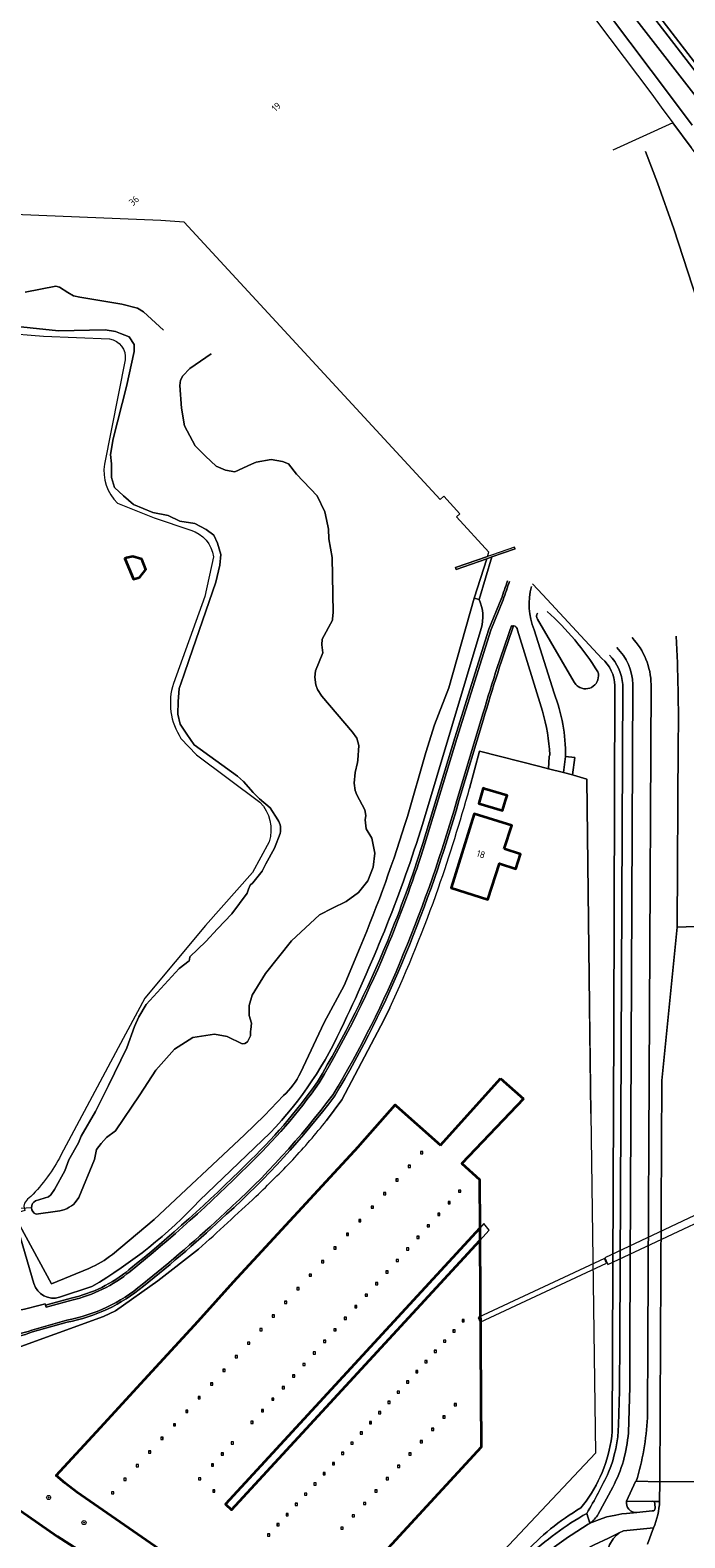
# Model space of a CAD drawing. Extents: x 150256 to 156914, y 461459 to 469481.
# Tile 246 of 256: x 154071 to 154198, y 464251 to 464544. Entities that reach past the tile are written whole.
import ezdxf
from ezdxf.enums import TextEntityAlignment as Align

# ---------------------------------------------------------------- set-up
doc = ezdxf.new("R2010")
doc.units = 0
doc.header["$LTSCALE"] = 0.75
doc.layers.get('0').update_dxf_attribs({"linetype": 'CONTINUOUS'})
for name, color, linetype, lineweight in [('B-RO-GK-BESCHOEIING-G', 251, 'GK-BESCHOEIING', 35), ('B-RO-GK-KADEMUUR-G', 251, 'CONTINUOUS', 35), ('B-RO-GR-BOOM-S', 96, 'CONTINUOUS', 25), ('B-RO-GR-BOS_LOOF-GV', 251, 'CONTINUOUS', 13), ('B-RO-GR-GROENVOORZIENING-GV', 251, 'CONTINUOUS', 18), ('B-RO-GR-HAAG-GV', 251, 'CONTINUOUS', 13), ('B-RO-IE-MEUBILAIR_WATERWEGMEUBILAIR-S', 251, 'CONTINUOUS', 25), ('B-RO-IE-TERREINAFSCHEIDING_KUNSTMATIG_HEKWERK-G', 251, 'IE-TERREINAFSCHEIDING-KUNSTMATIG', 18), ('B-RO-KW-KUNSTWERK_DUIKER-G', 251, 'CONTINUOUS', 18), ('B-RO-KW-KUNSTWERK_DUIKER-GV', 251, 'CONTINUOUS', 18), ('B-RO-KW-KUNSTWERK_STEIGER-GV', 251, 'CONTINUOUS', 18), ('B-RO-OG-BEBOUWING-GV', 6, 'CONTINUOUS', 35), ('B-RO-OG-BEBOUWING-T18', 1, 'CONTINUOUS', 18), ('B-RO-OG-BEBOUWING_BUNKER-GV', 251, 'CONTINUOUS', 35), ('B-RO-OG-TERREIN_CULTUURSCHEIDING-GV', 251, 'CONTINUOUS', 18), ('B-RO-OG-WATER-GV', 251, 'CONTINUOUS', 18), ('B-RO-OG-WATER_GREPPEL-GV', 251, 'CONTINUOUS', 18), ('B-RO-OG-WATER_SLOOT-GV', 251, 'CONTINUOUS', 18), ('B-RO-VH-VERHARDING_ASFALT-GV', 251, 'CONTINUOUS', 18), ('B-RO-VH-VERHARDING_BEDRIJFSVLOERPLAAT-GV', 251, 'CONTINUOUS', 18), ('B-RO-VH-VERHARDING_BETONSTRAATSTEEN-GV', 251, 'CONTINUOUS', 18), ('B-RO-VH-VERHARDING_GRASBETONSTEEN-GV', 251, 'CONTINUOUS', 18), ('B-RO-VH-VERHARDING_TEGEL-GV', 251, 'CONTINUOUS', 18)]:
    doc.layers.add(name, color=color, linetype=linetype, lineweight=lineweight)
doc.styles.add('NLCS-ISO', font='NLCS-ISO.ttf')
doc.styles.add('NLCS-ISO-M200-T18', font='NLCS-ISO.ttf', dxfattribs={"height": 360})
doc.linetypes.add('GK-BESCHOEIING', pattern='A,30,-5,[1,NLCS.SHX,S=1,R=0,X=0,Y=0],-5', length=40)
doc.linetypes.add('IE-TERREINAFSCHEIDING-KUNSTMATIG', pattern='A,4,[82,NLCS.SHX,S=0.75,R=90,X=0,Y=0],4,-2', length=10)

# ---------------------------------------------------------------- blocks, each defined once
blk = doc.blocks.new('SGR-BOOM_01-SO')
at = {"linetype": 'ByBlock', "lineweight": 18}
h = blk.add_hatch(color=0, dxfattribs=at)
h.dxf.hatch_style = 1
edge = h.paths.add_edge_path()
edge.add_arc((0, 0), 0.25, 0, 360)
at = {"color": 0, "linetype": 'ByBlock', "lineweight": 18}
for radius in [2, 0.25]:
    blk.add_circle((0, 0), radius, dxfattribs=at)
blk = doc.blocks.new('SIE-WATER_MEERPAAL-SO')
at = {"color": 0, "linetype": 'ByBlock', "lineweight": 18}
blk.add_lwpolyline([(-1.1, -1.1), (1.1, -1.1), (1.1, 1.1), (-1.1, 1.1)], close=True, dxfattribs=at)
at = {"color": 0, "linetype": 'ByBlock', "lineweight": 18, "style": 'NLCS-ISO'}
blk.add_text('m', height=1.5, dxfattribs=at).set_placement((0, 0.3), align=Align.MIDDLE_CENTER)

msp = doc.modelspace()

# ---------------------------------------------------------------- linework, layer by layer
at = {"layer": 'B-RO-GK-BESCHOEIING-G'}
for points in [[(154150.808, 464327.227), (154162.469, 464340.205)], [(154162.469, 464340.205), (154166.959, 464336.231)], [(154166.959, 464336.231), (154154.954, 464323.604), (154158.358, 464320.537), (154158.423, 464311.061)], [(154158.423, 464311.061), (154108.897, 464257.304), (154110.08, 464256.198), (154158.439, 464308.657), (154158.714, 464268.379), (154143.499, 464251.908), (154122.805, 464229.379), (154114.543, 464235.176), (154109.613, 464228.356)], [(154158.423, 464311.061), (154158.439, 464308.657)]]:
    msp.add_lwpolyline(points, dxfattribs=at)
at = {"layer": 'B-RO-GK-KADEMUUR-G'}
for points in [[(154135.123, 464327.297), (154141.969, 464335.036), (154142.14, 464334.884)], [(154142.14, 464334.884), (154150.808, 464327.227)], [(154102.474, 464233.006), (154107.836, 464240.366), (154079.975, 464259.637), (154077.704, 464261.362), (154075.948, 464262.896), (154084.569, 464272.212), (154093.148, 464281.548), (154103.578, 464292.945), (154110.445, 464300.602), (154134.808, 464326.941), (154135.123, 464327.297)], [(154050.235, 464269.562), (154051.383, 464268.732), (154068.93, 464256.031), (154076.163, 464250.995), (154086.441, 464244.466), (154087.292, 464244.13), (154102.474, 464233.006)]]:
    msp.add_lwpolyline(points, dxfattribs=at)
at = {"layer": 'B-RO-GR-BOS_LOOF-GV'}
for points in [[(154168.516, 464435.98, 0.1741917), (154169.065, 464427.547)], [(154169.676, 464429.615, -0.2597422), (154169.664, 464430.801)], [(154171.574, 464431.098, -0.0727327), (154181.445, 464419.342)], [(154184.764, 464416.665, 0.2170138), (154182.228, 464421.938)], [(154181.445, 464419.342, -0.7140412), (154177.619, 464416.483)], [(154177.619, 464416.483, -0.1163773), (154176.838, 464417.336)], [(154172.949, 464415.196, -0.0938508), (154175.157, 464402.879)], [(154179.152, 464257.9, 0.134543), (154184.238, 464271.459)], [(154178.135, 464256.579, 0.0162017), (154179.152, 464257.9)], [(154167.044, 464247.537, -0.0757453), (154178.135, 464256.579)]]:
    msp.add_lwpolyline(points, format="xyb", dxfattribs=at)
for points in [[(154182.228, 464421.938), (154170.714, 464434.348), (154168.739, 464436.475)], [(154169.065, 464427.547), (154172.949, 464415.196)], [(154176.838, 464417.336), (154169.676, 464429.615)], [(154184.238, 464271.459), (154184.524, 464350.423), (154184.764, 464416.665)], [(154175.157, 464402.879), (154176.96, 464402.664), (154176.521, 464399.279), (154176.672, 464399.241), (154179.281, 464398.473), (154179.799, 464354.474), (154179.807, 464353.822), (154180.084, 464333.391), (154180.98, 464267.246), (154139.891, 464223.633), (154132.85, 464216.159), (154131.646, 464214.881), (154130.907, 464214.097)]]:
    msp.add_lwpolyline(points, dxfattribs=at)
at = {"layer": 'B-RO-GR-GROENVOORZIENING-GV'}
msp.add_lwpolyline([(154158.299, 464433.409), (154160.806, 464441.717), (154159.793, 464441.364), (154157.336, 464433.699)], close=True, dxfattribs=at)
at = {"layer": 'B-RO-GR-HAAG-GV'}
msp.add_lwpolyline([(154159.793, 464441.364), (154157.336, 464433.699), (154158.299, 464433.409), (154160.806, 464441.717)], close=True, dxfattribs=at)
at = {"layer": 'B-RO-IE-TERREINAFSCHEIDING_KUNSTMATIG_HEKWERK-G'}
for points in [[(154096.291, 464507.265), (154040.783, 464509.523)], [(154159.793, 464441.364), (154157.336, 464433.699)], [(154157.336, 464433.699), (154152.442, 464416.213)], [(154152.442, 464416.213), (154149.652, 464409.034)], [(154149.652, 464409.034), (154147.955, 464403.664)], [(154147.955, 464403.664), (154144.359, 464391.221)], [(154158.417, 464403.918), (154156.464, 464396.609)], [(154170.138, 464400.915), (154158.417, 464403.918)], [(154171.808, 464400.487), (154170.138, 464400.915)], [(154174.759, 464399.731), (154171.808, 464400.487)], [(154176.521, 464399.279), (154174.759, 464399.731)], [(154179.799, 464354.474), (154179.281, 464398.473), (154176.672, 464399.241), (154176.521, 464399.279)], [(154135.144, 464365.735), (154132.036, 464358.294)], [(154132.036, 464358.294), (154128.129, 464351.088)], [(154140.911, 464353.932), (154139.823, 464351.645)], [(154180.084, 464333.391), (154179.799, 464354.474)], [(154128.129, 464351.088), (154123.513, 464341.287)], [(154139.823, 464351.645), (154131.577, 464336.016)], [(154120.241, 464336.837), (154116.534, 464333.004)], [(154131.577, 464336.016), (154128.573, 464331.989)], [(154180.084, 464333.391), (154180.98, 464267.246), (154139.891, 464223.633), (154132.85, 464216.159), (154131.646, 464214.881), (154130.907, 464214.097)], [(154116.534, 464333.004), (154112.63, 464329.211)], [(154112.63, 464329.211), (154095.033, 464312.728)], [(154074.991, 464300.179), (154067.62, 464313.857)], [(154095.033, 464312.728), (154086.88, 464305.909)], [(154103.682, 464306.954), (154095.709, 464300.805)], [(154082.309, 464303.212), (154074.991, 464300.179)], [(154095.709, 464300.805), (154087.483, 464294.927)], [(154087.483, 464294.927), (154085.12, 464293.829)], [(154085.12, 464293.829), (154066.222, 464286.943)]]:
    msp.add_lwpolyline(points, dxfattribs=at)
for points in [[(154150.418, 464377.304, 0.0122114), (154156.464, 464396.609)], [(154135.144, 464365.735, 0.0237291), (154144.359, 464391.221)], [(154140.911, 464353.932, 0.0229697), (154150.418, 464377.304)], [(154120.241, 464336.837, 0.0921922), (154123.513, 464341.287)], [(154122.005, 464324.358, 0.0210506), (154128.573, 464331.989)], [(154114.852, 464317.227, 0.0130215), (154122.005, 464324.358)], [(154103.682, 464306.954, 0.0047117), (154114.852, 464317.227)], [(154082.309, 464303.212, 0.0693466), (154086.88, 464305.909)]]:
    msp.add_lwpolyline(points, format="xyb", dxfattribs=at)
at = {"layer": 'B-RO-KW-KUNSTWERK_DUIKER-G'}
msp.add_lwpolyline([(154071.117, 464315.026), (154059.437, 464314.283)], dxfattribs=at)
at = {"layer": 'B-RO-KW-KUNSTWERK_DUIKER-GV'}
for points in [[(154183.416, 464303.931), (154216.023, 464319.277), (154215.385, 464320.635), (154182.778, 464305.289)], [(154158.532, 464292.746), (154183.134, 464304.22), (154182.712, 464305.126), (154158.11, 464293.652)]]:
    msp.add_lwpolyline(points, close=True, dxfattribs=at)
at = {"layer": 'B-RO-KW-KUNSTWERK_STEIGER-GV'}
msp.add_lwpolyline([(154158.423, 464311.061), (154108.897, 464257.304), (154110.08, 464256.198), (154158.439, 464308.657), (154160.29, 464310.665), (154159.258, 464311.968)], close=True, dxfattribs=at)
at = {"layer": 'B-RO-OG-BEBOUWING-GV'}
for points in [[(154158.326, 464393.979), (154158.257, 464393.739), (154162.847, 464392.376), (154163.442, 464394.291), (154163.755, 464395.297), (154159.343, 464396.607), (154159.099, 464396.679)], [(154163.201, 464384.886), (154164.672, 464389.452), (154157.371, 464391.71), (154152.871, 464377.321), (154160.022, 464375.014), (154162.29, 464382.056), (154165.476, 464381.03), (154166.387, 464383.859)]]:
    msp.add_lwpolyline(points, close=True, dxfattribs=at)
at = {"layer": 'B-RO-OG-BEBOUWING_BUNKER-GV'}
msp.add_lwpolyline([(154091.897, 464437.669), (154092.257, 464437.778), (154093.395, 464439.283), (154092.621, 464441.265), (154090.857, 464441.834), (154089.614, 464441.528), (154089.315, 464441.454), (154091.013, 464437.403)], close=True, dxfattribs=at)
at = {"layer": 'B-RO-OG-TERREIN_CULTUURSCHEIDING-GV'}
for points in [[(154200.608, 464531.328), (154157.514, 464586.764)], [(154174.992, 464558.832), (154195.966, 464530.926), (154199.813, 464525.807)], [(154304.573, 464386.422), (154296.464, 464397.404), (154271.857, 464429.651), (154269.763, 464432.395), (154254.435, 464451.851), (154241.371, 464468.05), (154230.236, 464482.439), (154219.782, 464495.452), (154216.201, 464500), (154213.324, 464503.656), (154199.626, 464521.427), (154196.042, 464526.28), (154184.338, 464520.96)], [(154165.309, 464443.283), (154160.806, 464441.717), (154158.299, 464433.409)], [(154168.739, 464436.475), (154170.714, 464434.348), (154182.228, 464421.938)], [(154147.363, 464385.954), (154153.58, 464406.52), (154160.23, 464427.636), (154162.619, 464433.503)], [(154158.299, 464433.409), (154157.336, 464433.699), (154152.442, 464416.213), (154149.652, 464409.034)], [(154158.706, 464427.803), (154147.309, 464389.62)], [(154147.309, 464389.62), (154158.706, 464427.803)], [(154170.659, 464411.682), (154165.759, 464427.48)], [(154184.764, 464416.665), (154184.524, 464350.423), (154184.238, 464271.459)], [(154185.482, 464272.736), (154185.684, 464279.391), (154185.728, 464289.471), (154186.283, 464416.876)], [(154191.821, 464416.884), (154191.165, 464289.435), (154191.086, 464274.112)], [(154159.113, 464409.939), (154154.387, 464394.215)], [(154149.652, 464409.034), (154147.955, 464403.664), (154144.359, 464391.221)], [(154156.464, 464396.609), (154158.417, 464403.918), (154170.138, 464400.915), (154171.808, 464400.487), (154171.939, 464402.839), (154172.079, 464403.2)], [(154188.92, 464261.749), (154193.529, 464261.652), (154193.654, 464289.432), (154193.881, 464339.795), (154196.918, 464369.652), (154197.088, 464405.568)], [(154135.144, 464365.735), (154132.036, 464358.294), (154128.129, 464351.088), (154123.513, 464341.287)], [(154128.573, 464331.989), (154131.577, 464336.016), (154139.823, 464351.645), (154140.911, 464353.932)], [(154120.241, 464336.837), (154116.534, 464333.004), (154112.63, 464329.211), (154095.033, 464312.728), (154086.88, 464305.909)], [(154117.593, 464329.589), (154103.875, 464316.414)], [(154103.875, 464316.414), (154117.593, 464329.589)], [(154071.573, 464300.248), (154067.62, 464313.857), (154063.576, 464313.824), (154063.574, 464313.994), (154061.954, 464314.107)], [(154082.309, 464303.212), (154074.991, 464300.179), (154067.62, 464313.857), (154071.573, 464300.248)], [(154054.238, 464288.288), (154061.288, 464282.237), (154064.92, 464286.401), (154066.222, 464286.943), (154085.12, 464293.829), (154087.483, 464294.927), (154095.709, 464300.805), (154103.682, 464306.954)], [(154082.897, 464299.669), (154076.604, 464297.574)], [(154076.604, 464297.574), (154082.897, 464299.669)], [(154073.817, 464296.327), (154073.878, 464296.065), (154078.861, 464297.408)], [(154078.075, 464292.727), (154071.336, 464290.821)]]:
    msp.add_lwpolyline(points, dxfattribs=at)
for points in [[(154162.619, 464433.503, 0.0038152), (154163.863, 464437.105)], [(154158.299, 464433.409, -0.1885385), (154158.706, 464427.803)], [(154158.706, 464427.803, 0.1885385), (154158.299, 464433.409)], [(154165.021, 464428.307, 0.0143583), (154159.113, 464409.939)], [(154165.759, 464427.48, 0.4095323), (154165.021, 464428.307)], [(154188.11, 464426.015, -0.1859004), (154191.821, 464416.884)], [(154197.088, 464405.568, 0.0177823), (154196.701, 464426.318)], [(154182.228, 464421.938, -0.2170138), (154184.764, 464416.665)], [(154186.283, 464416.876, 0.1852321), (154183.703, 464422.588)], [(154172.079, 464403.2, 0.0615538), (154170.659, 464411.682)], [(154150.418, 464377.304, 0.0122114), (154156.464, 464396.609)], [(154154.387, 464394.215, -0.0280846), (154143.98, 464364.332)], [(154147.309, 464389.62, -0.0352957), (154132.005, 464351.079)], [(154132.005, 464351.079, 0.0352957), (154147.309, 464389.62)], [(154144.359, 464391.221, -0.0237291), (154135.144, 464365.735)], [(154140.446, 464366.876, 0.0210292), (154147.363, 464385.954)], [(154140.911, 464353.932, 0.0229697), (154150.418, 464377.304)], [(154126.808, 464339.523, 0.0377356), (154140.446, 464366.876)], [(154143.98, 464364.332, -0.0391986), (154130.195, 464336.81)], [(154132.005, 464351.079, -0.0888588), (154117.593, 464329.589)], [(154117.593, 464329.589, 0.0888588), (154132.005, 464351.079)], [(154112.908, 464323.42, 0.0508259), (154126.808, 464339.523)], [(154123.513, 464341.287, -0.0921922), (154120.241, 464336.837)], [(154130.195, 464336.81, -0.0477924), (154109.139, 464313.758)], [(154122.005, 464324.358, 0.0210506), (154128.573, 464331.989)], [(154114.852, 464317.227, 0.0130215), (154122.005, 464324.358)], [(154090.101, 464302.924, 0.0269481), (154112.908, 464323.42)], [(154103.875, 464316.414, -0.0711294), (154082.897, 464299.669)], [(154082.897, 464299.669, 0.0711294), (154103.875, 464316.414)], [(154103.682, 464306.954, 0.0047117), (154114.852, 464317.227)], [(154109.139, 464313.758, -0.0217649), (154092.915, 464299.758)], [(154086.88, 464305.909, -0.0693466), (154082.309, 464303.212)], [(154078.861, 464297.408, 0.1169447), (154090.101, 464302.924)], [(154076.604, 464297.574, -0.4121337), (154071.573, 464300.248)], [(154071.573, 464300.248, 0.4121337), (154076.604, 464297.574)], [(154092.915, 464299.758, -0.1294958), (154078.075, 464292.727)], [(154065.684, 464294.365, 0.0140029), (154073.817, 464296.327)], [(154071.336, 464290.821, -0.1671124), (154059.721, 464290.422)], [(154184.238, 464271.459, -0.134543), (154179.152, 464257.9)], [(154183.54, 464263.537, 0.0884693), (154185.482, 464272.736)], [(154191.086, 464274.112, -0.0622839), (154188.92, 464261.749)], [(154179.275, 464255.511, 0.030024), (154183.54, 464263.537)], [(154179.152, 464257.9, -0.0162017), (154178.135, 464256.579)], [(154178.135, 464256.579, 0.0757453), (154167.044, 464247.537)], [(154167.714, 464246.969, -0.0614302), (154179.275, 464255.511)]]:
    msp.add_lwpolyline(points, format="xyb", dxfattribs=at)
at = {"layer": 'B-RO-OG-WATER-GV'}
for points in [[(154160.174, 464588.534), (154228.365, 464500), (154249.355, 464472.752), (154264.384, 464453.449), (154295.076, 464413.294), (154298.523, 464408.683), (154297.253, 464406.455), (154298.19, 464405.301), (154300.796, 464406.372), (154302.723, 464404.363), (154303.459, 464405.041), (154301.046, 464407.556), (154298.497, 464406.508), (154298.46, 464406.554), (154299.716, 464408.757), (154295.909, 464413.85), (154279.466, 464435.406), (154265.198, 464454.031), (154250.144, 464473.366), (154236.794, 464490.66), (154229.254, 464500.484), (154229.158, 464500.609), (154229.061, 464500.735), (154161.053, 464589.031)], [(154161.053, 464589.031), (154229.061, 464500.735), (154229.158, 464500.609), (154229.254, 464500.484), (154236.794, 464490.66), (154250.144, 464473.366), (154265.198, 464454.031), (154279.466, 464435.406), (154295.909, 464413.85), (154299.716, 464408.757), (154298.46, 464406.554), (154298.497, 464406.508), (154301.046, 464407.556), (154303.459, 464405.041), (154304.435, 464405.939), (154306.045, 464407.168), (154306.858, 464407.697), (154299.61, 464422.72), (154263.706, 464469.162), (154245.867, 464492.278), (154240.528, 464499.27), (154240.433, 464499.395), (154198.772, 464553.345)], [(154122.805, 464229.379), (154143.499, 464251.908), (154158.714, 464268.379), (154158.439, 464308.657), (154158.423, 464311.061), (154158.358, 464320.537), (154154.954, 464323.604), (154166.959, 464336.231), (154162.469, 464340.205), (154150.808, 464327.227), (154142.14, 464334.884), (154141.969, 464335.036), (154135.123, 464327.297), (154134.808, 464326.941), (154110.445, 464300.602), (154103.578, 464292.945), (154093.148, 464281.548), (154084.569, 464272.212), (154075.948, 464262.896), (154077.704, 464261.362), (154079.975, 464259.637), (154107.836, 464240.366)], [(154086.441, 464244.466), (154076.163, 464250.995), (154068.93, 464256.031)]]:
    msp.add_lwpolyline(points, dxfattribs=at)
at = {"layer": 'B-RO-OG-WATER_GREPPEL-GV'}
for points in [[(154169.664, 464430.801, 0.2597422), (154169.676, 464429.615)], [(154181.445, 464419.342, 0.0727327), (154171.574, 464431.098)], [(154177.619, 464416.483, 0.7140412), (154181.445, 464419.342)], [(154176.838, 464417.336, 0.1163773), (154177.619, 464416.483)]]:
    msp.add_lwpolyline(points, format="xyb", dxfattribs=at)
msp.add_lwpolyline([(154169.676, 464429.615), (154176.838, 464417.336)], dxfattribs=at)
at = {"layer": 'B-RO-OG-WATER_SLOOT-GV'}
for points in [[(154142.421, 464625.133), (154149.601, 464606.947), (154154.487, 464594.657), (154157.514, 464586.764), (154200.608, 464531.328), (154224.574, 464500.125), (154224.67, 464500), (154224.764, 464499.875), (154233.44, 464488.381), (154246.299, 464471.686), (154257.288, 464457.597), (154270.345, 464440.652), (154283.744, 464423.056), (154294.274, 464407.646), (154296.501, 464403.962), (154300.637, 464402.443), (154302.723, 464404.363)], [(154302.723, 464404.363), (154300.796, 464406.372), (154298.19, 464405.301), (154297.253, 464406.455), (154298.523, 464408.683), (154295.076, 464413.294), (154264.384, 464453.449), (154249.355, 464472.752), (154228.365, 464500), (154160.174, 464588.534), (154145.379, 464626.395)], [(154279.274, 464388.598), (154257.693, 464416.349), (154241.449, 464436.52), (154234.836, 464444.201), (154224.643, 464455.728), (154218.958, 464461.795), (154215.35, 464466.166), (154210.101, 464471.499), (154207.391, 464474.95), (154206.574, 464476.165), (154204.871, 464479.863), (154203.031, 464484.898), (154199.894, 464494.459), (154196.242, 464505.631), (154193.078, 464514.585), (154190.753, 464520.662)], [(154190.753, 464520.662), (154193.078, 464514.585), (154196.242, 464505.631), (154199.894, 464494.459), (154203.031, 464484.898), (154204.871, 464479.863), (154206.574, 464476.165), (154207.391, 464474.95), (154210.101, 464471.499), (154215.35, 464466.166), (154218.958, 464461.795), (154224.643, 464455.728), (154234.836, 464444.201), (154241.449, 464436.52), (154257.693, 464416.349), (154279.274, 464388.598)], [(154144.359, 464391.221), (154147.955, 464403.664), (154149.652, 464409.034), (154152.442, 464416.213), (154157.336, 464433.699), (154159.793, 464441.364), (154153.869, 464439.304), (154153.745, 464439.663), (154159.935, 464441.807), (154160.201, 464442.635), (154153.923, 464449.518), (154154.584, 464450.129), (154151.421, 464453.55), (154150.76, 464452.939), (154100.848, 464506.938), (154096.291, 464507.265), (154040.783, 464509.523), (154040.677, 464509.407), (154040.186, 464509.428), (154005.843, 464510.886)], [(154069.873, 464493.299), (154075.878, 464494.424), (154076.563, 464494.249), (154078.201, 464493.188), (154079.286, 464492.569), (154080.538, 464492.278), (154088.732, 464490.94), (154091.783, 464490.153), (154092.972, 464489.463), (154096.819, 464485.911)], [(154096.819, 464485.911), (154092.972, 464489.463), (154091.783, 464490.153), (154088.732, 464490.94), (154080.538, 464492.278), (154079.286, 464492.569), (154078.201, 464493.188), (154076.563, 464494.249), (154075.878, 464494.424), (154069.873, 464493.299)], [(154042.668, 464486.227), (154057.403, 464486.033), (154073.457, 464484.705), (154086.314, 464484.181)], [(154119.124, 464390.535), (154117.601, 464392.88), (154115.544, 464394.62), (154114.292, 464395.878), (154112.395, 464398.022), (154111.235, 464399.013), (154102.837, 464405.161), (154101.372, 464407.215), (154100.103, 464409.166), (154099.614, 464411.122), (154099.712, 464413.561), (154099.906, 464416.099), (154100.785, 464418.736), (154101.86, 464421.763), (154107.036, 464436.805), (154107.817, 464440.124), (154108.013, 464442.173), (154107.328, 464444.42), (154106.646, 464445.986), (154105.18, 464447.052), (154102.935, 464448.227), (154100.005, 464448.716), (154097.759, 464449.788), (154094.731, 464450.376), (154091.02, 464451.936), (154089.068, 464453.595), (154087.309, 464455.255), (154086.724, 464457.21), (154086.724, 464459.847), (154086.528, 464461.704), (154087.016, 464464.731), (154089.653, 464474.884), (154091.118, 464481.724), (154091.118, 464483.091), (154090.141, 464484.553), (154088.482, 464485.24), (154087.505, 464485.63), (154085.453, 464485.921), (154076.372, 464485.724), (154055.476, 464487.97)], [(154055.476, 464487.97), (154076.372, 464485.724), (154085.453, 464485.921), (154087.505, 464485.63), (154088.482, 464485.24), (154090.141, 464484.553), (154091.118, 464483.091), (154091.118, 464481.724), (154089.653, 464474.884), (154087.016, 464464.731), (154086.528, 464461.704), (154086.724, 464459.847), (154086.724, 464457.21), (154087.309, 464455.255), (154089.068, 464453.595), (154091.02, 464451.936), (154094.731, 464450.376), (154097.759, 464449.788), (154100.005, 464448.716), (154102.935, 464448.227), (154105.18, 464447.052), (154106.646, 464445.986), (154107.328, 464444.42), (154108.013, 464442.173), (154107.817, 464440.124), (154107.036, 464436.805), (154101.86, 464421.763), (154100.785, 464418.736), (154099.906, 464416.099), (154099.712, 464413.561), (154099.614, 464411.122), (154100.103, 464409.166), (154101.372, 464407.215), (154102.837, 464405.161), (154111.235, 464399.013), (154112.395, 464398.022), (154114.292, 464395.878), (154115.544, 464394.62), (154117.601, 464392.88), (154119.124, 464390.535)], [(154106.134, 464481.262), (154101.935, 464478.398), (154100.608, 464476.983), (154100.162, 464476.132), (154100.021, 464475.133), (154100.354, 464470.698), (154100.941, 464467.27), (154102.989, 464463.389), (154105.038, 464461.34), (154107.086, 464459.399), (154108.919, 464458.645), (154110.756, 464458.303), (154113.951, 464459.792), (154114.899, 464460.195), (154117.797, 464460.71), (154119.994, 464460.336), (154121.182, 464459.839), (154122.721, 464457.827), (154126.788, 464453.606), (154128.24, 464450.508), (154128.558, 464449.005), (154128.994, 464447.133), (154129.013, 464445.276), (154129.717, 464441.622), (154129.912, 464430.935), (154129.782, 464429.667), (154129.749, 464429.388), (154127.76, 464425.705), (154127.671, 464424.593), (154127.878, 464423.029), (154126.473, 464419.523), (154126.307, 464418.32), (154126.487, 464416.811), (154126.823, 464415.889), (154127.678, 464414.603), (154133.668, 464407.637), (154134.525, 464406.418), (154134.917, 464404.986), (154134.701, 464402.178), (154134.64, 464401.706), (154134.149, 464399.769), (154134.008, 464397.692), (154134.185, 464396.277), (154134.477, 464395.398), (154136.04, 464392.47), (154136.235, 464391.393), (154136.138, 464390.514), (154136.333, 464388.756), (154137.407, 464386.998), (154137.994, 464384.07), (154137.7, 464381.334), (154136.63, 464378.642), (154134.797, 464376.378), (154132.425, 464374.653), (154129.729, 464373.359), (154127.249, 464372.065), (154121.751, 464366.998), (154116.683, 464360.636), (154114.096, 464356.431), (154113.556, 464354.383), (154113.556, 464352.442), (154113.988, 464350.932), (154113.88, 464349.746), (154113.801, 464349.303), (154113.775, 464348.453), (154113.174, 464347.325), (154112.679, 464346.98), (154112.155, 464346.943), (154109.244, 464348.345), (154106.764, 464348.776), (154102.559, 464348.129), (154099.001, 464345.865), (154095.335, 464341.768), (154092.208, 464337.024), (154087.505, 464329.966), (154085.747, 464328.697), (154084.673, 464327.527), (154083.794, 464326.357), (154083.404, 464324.401), (154080.375, 464316.979), (154079.637, 464316.006)], [(154079.637, 464316.006), (154080.375, 464316.979), (154083.404, 464324.401), (154083.794, 464326.357), (154084.673, 464327.527), (154085.747, 464328.697), (154087.505, 464329.966), (154092.208, 464337.024), (154095.335, 464341.768), (154099.001, 464345.865), (154102.559, 464348.129), (154106.764, 464348.776), (154109.244, 464348.345), (154112.155, 464346.943), (154112.679, 464346.98), (154113.174, 464347.325), (154113.775, 464348.453), (154113.801, 464349.303), (154113.88, 464349.746), (154113.988, 464350.932), (154113.556, 464352.442), (154113.556, 464354.383), (154114.096, 464356.431), (154116.683, 464360.636), (154121.751, 464366.998), (154127.249, 464372.065), (154129.729, 464373.359), (154132.425, 464374.653), (154134.797, 464376.378), (154136.63, 464378.642), (154137.7, 464381.334), (154137.994, 464384.07), (154137.407, 464386.998), (154136.333, 464388.756), (154136.138, 464390.514), (154136.235, 464391.393), (154136.04, 464392.47), (154134.477, 464395.398), (154134.185, 464396.277), (154134.008, 464397.692), (154134.149, 464399.769), (154134.64, 464401.706), (154134.701, 464402.178), (154134.917, 464404.986), (154134.525, 464406.418), (154133.668, 464407.637), (154127.678, 464414.603), (154126.823, 464415.889), (154126.487, 464416.811), (154126.307, 464418.32), (154126.473, 464419.523), (154127.878, 464423.029), (154127.671, 464424.593), (154127.76, 464425.705), (154129.749, 464429.388), (154129.782, 464429.667), (154129.912, 464430.935), (154129.717, 464441.622), (154129.013, 464445.276), (154128.994, 464447.133), (154128.558, 464449.005), (154128.24, 464450.508), (154126.788, 464453.606), (154122.721, 464457.827), (154121.182, 464459.839), (154119.994, 464460.336), (154117.797, 464460.71), (154114.899, 464460.195), (154113.951, 464459.792), (154110.756, 464458.303), (154108.919, 464458.645), (154107.086, 464459.399), (154105.038, 464461.34), (154102.989, 464463.389), (154100.941, 464467.27), (154100.354, 464470.698), (154100.021, 464475.133), (154100.162, 464476.132), (154100.608, 464476.983), (154101.935, 464478.398), (154106.134, 464481.262)], [(154089.373, 464480.115), (154085.342, 464459.815)], [(154087.897, 464452.21), (154095.032, 464449.31), (154102.15, 464446.928)], [(154106.573, 464441.747), (154104.886, 464433.994), (154098.754, 464417.101)], [(154100.246, 464406.392), (154103.295, 464403.189), (154115.611, 464393.995)], [(154071.931, 464316.359), (154074.466, 464317.11), (154074.914, 464317.544), (154075.624, 464318.564), (154077.61, 464322.214), (154078.373, 464324.316), (154080.305, 464327.639), (154080.804, 464328.929), (154083.56, 464333.738), (154086.116, 464338.806), (154089.673, 464346.126), (154091.181, 464350.315), (154092.051, 464352.163), (154093.437, 464354.565), (154099.877, 464361.574), (154101.812, 464363.106), (154101.912, 464363.324), (154101.987, 464363.846), (154105.109, 464366.878), (154107.363, 464369.32), (154110.161, 464372.223), (154113.117, 464376.29), (154113.374, 464377.054), (154113.722, 464377.844), (154114.228, 464378.297), (154116.083, 464380.559), (154116.798, 464381.993), (154118.485, 464385.019), (154119.575, 464387.903)], [(154119.575, 464387.903), (154118.485, 464385.019), (154116.798, 464381.993), (154116.083, 464380.559), (154114.228, 464378.297), (154113.722, 464377.844), (154113.374, 464377.054), (154113.117, 464376.29), (154110.161, 464372.223), (154107.363, 464369.32), (154105.109, 464366.878), (154101.987, 464363.846), (154101.912, 464363.324), (154101.812, 464363.106), (154099.877, 464361.574), (154093.437, 464354.565), (154092.051, 464352.163), (154091.181, 464350.315), (154089.673, 464346.126), (154086.116, 464338.806), (154083.56, 464333.738), (154080.804, 464328.929), (154080.305, 464327.639), (154078.373, 464324.316), (154077.61, 464322.214), (154075.624, 464318.564), (154074.914, 464317.544), (154074.466, 464317.11), (154071.931, 464316.359)], [(154117.424, 464386.28), (154114.151, 464380.301), (154105.021, 464369.952), (154093.178, 464355.817), (154088.03, 464346.118), (154076.856, 464325.22)], [(154123.513, 464341.287), (154128.129, 464351.088), (154132.036, 464358.294), (154135.144, 464365.735)], [(154086.88, 464305.909), (154095.033, 464312.728), (154112.63, 464329.211), (154116.534, 464333.004), (154120.241, 464336.837)], [(154071.016, 464317.199), (154070.335, 464316.684), (154069.787, 464315.911), (154069.602, 464315.288), (154069.816, 464314.462), (154067.62, 464313.857), (154074.991, 464300.179), (154082.309, 464303.212)], [(154076.189, 464314.321), (154072.026, 464313.756)], [(154072.026, 464313.756), (154076.189, 464314.321)]]:
    msp.add_lwpolyline(points, dxfattribs=at)
for points in [[(154086.314, 464484.181, -0.4105964), (154089.373, 464480.115)], [(154085.342, 464459.815, 0.2432806), (154087.897, 464452.21)], [(154102.15, 464446.928, -0.2948322), (154106.573, 464441.747)], [(154098.754, 464417.101, 0.2264191), (154100.246, 464406.392)], [(154115.611, 464393.995, -0.271872), (154117.424, 464386.28)], [(154119.575, 464387.903, 0.1944302), (154119.124, 464390.535)], [(154119.124, 464390.535, -0.1944302), (154119.575, 464387.903)], [(154135.144, 464365.735, 0.0237291), (154144.359, 464391.221)], [(154120.241, 464336.837, 0.0921922), (154123.513, 464341.287)], [(154076.856, 464325.22, -0.0722336), (154071.016, 464317.199)], [(154072.026, 464313.756, -0.6618752), (154071.931, 464316.359)], [(154071.931, 464316.359, 0.6618752), (154072.026, 464313.756)], [(154079.637, 464316.006, -0.1748171), (154076.189, 464314.321)], [(154076.189, 464314.321, 0.1748171), (154079.637, 464316.006)], [(154082.309, 464303.212, 0.0693466), (154086.88, 464305.909)]]:
    msp.add_lwpolyline(points, format="xyb", dxfattribs=at)
at = {"layer": 'B-RO-VH-VERHARDING_ASFALT-GV'}
for points in [[(154172.981, 464557.006), (154191.93, 464531.85), (154193.807, 464529.307), (154196.042, 464526.28), (154199.626, 464521.427)], [(154199.813, 464525.807), (154195.966, 464530.926), (154174.992, 464558.832)], [(154162.993, 464433.361), (154160.606, 464427.5), (154153.963, 464406.402), (154147.745, 464385.836)], [(154164.605, 464428.332), (154164.744, 464428.276)], [(154165.759, 464427.48), (154170.659, 464411.682)], [(154172.949, 464415.196), (154169.065, 464427.547)], [(154154.003, 464394.327), (154158.729, 464410.052)], [(154197.088, 464405.568), (154196.918, 464369.652), (154209.281, 464370.095)], [(154172.079, 464403.2), (154171.939, 464402.839), (154171.808, 464400.487), (154174.759, 464399.731), (154175.157, 464402.879)], [(154209.281, 464370.095), (154196.918, 464369.652), (154193.881, 464339.795), (154193.654, 464289.432)], [(154078.957, 464297.02), (154073.97, 464295.676), (154073.878, 464296.065), (154073.817, 464296.327)], [(154071.21, 464291.201), (154077.984, 464293.117)], [(154193.654, 464289.432), (154193.529, 464261.652), (154206.617, 464261.684), (154206.618, 464261.974), (154206.685, 464278.451), (154206.682, 464279.866), (154206.698, 464280.093)], [(154206.934, 464252.482), (154206.642, 464256.726), (154206.605, 464257.813), (154206.617, 464261.684), (154193.529, 464261.652), (154193.464, 464257.836)], [(154191.983, 464257.836), (154187.021, 464257.893)], [(154192.576, 464256.524), (154192.525, 464257.35)], [(154189.036, 464255.685), (154192.032, 464255.973)], [(154192.27, 464252.675), (154191.116, 464249.532)]]:
    msp.add_lwpolyline(points, dxfattribs=at)
for points in [[(154164.242, 464436.977, -0.0040474), (154162.993, 464433.361)], [(154169.065, 464427.547, -0.1741917), (154168.516, 464435.98)], [(154158.729, 464410.052, -0.01423), (154164.605, 464428.332)], [(154164.744, 464428.276, -0.0903334), (154165.021, 464428.307)], [(154165.021, 464428.307, -0.4095323), (154165.759, 464427.48)], [(154196.701, 464426.318, -0.0177823), (154197.088, 464405.568)], [(154175.157, 464402.879, 0.0938508), (154172.949, 464415.196)], [(154170.659, 464411.682, -0.0615538), (154172.079, 464403.2)], [(154143.61, 464364.484, 0.0281014), (154154.003, 464394.327)], [(154147.745, 464385.836, -0.0210097), (154140.816, 464366.725)], [(154140.816, 464366.725, -0.0377744), (154127.144, 464339.305)], [(154129.863, 464337.034, 0.0391568), (154143.61, 464364.484)], [(154127.144, 464339.305, -0.0508111), (154113.187, 464323.133)], [(154108.868, 464314.052, 0.0477771), (154129.863, 464337.034)], [(154113.187, 464323.133, -0.0269418), (154090.354, 464302.614)], [(154092.662, 464300.068, 0.0217284), (154108.868, 464314.052)], [(154090.354, 464302.614, -0.1168456), (154078.957, 464297.02)], [(154077.984, 464293.117, 0.1297823), (154092.662, 464300.068)], [(154073.817, 464296.327, -0.0140029), (154065.684, 464294.365)], [(154058.751, 464291.176, 0.1843648), (154071.21, 464291.201)], [(154187.021, 464257.893, 0.4847422), (154189.036, 464255.685)], [(154192.296, 464257.837, 0.2012874), (154191.983, 464257.836)], [(154193.464, 464257.836, -0.0918146), (154192.27, 464252.675)], [(154192.525, 464257.35, 0.384829), (154192.296, 464257.837)], [(154192.032, 464255.973, 0.5415481), (154192.576, 464256.524)]]:
    msp.add_lwpolyline(points, format="xyb", dxfattribs=at)
at = {"layer": 'B-RO-VH-VERHARDING_BEDRIJFSVLOERPLAAT-GV'}
msp.add_lwpolyline([(154160.806, 464441.717), (154165.309, 464443.283), (154165.225, 464443.639), (154160.938, 464442.154), (154159.935, 464441.807), (154153.745, 464439.663), (154153.869, 464439.304), (154159.793, 464441.364)], close=True, dxfattribs=at)
at = {"layer": 'B-RO-VH-VERHARDING_BETONSTRAATSTEEN-GV'}
for points in [[(154192.27, 464252.675), (154186.452, 464252.082), (154185.612, 464251.709), (154185.095, 464251.278), (154184.424, 464250.563), (154183.689, 464249.351), (154183.208, 464247.897), (154183.015, 464244.215), (154183.45, 464242.798), (154183.637, 464242.018), (154183.708, 464242.049)], [(154191.116, 464249.532), (154192.27, 464252.675)]]:
    msp.add_lwpolyline(points, dxfattribs=at)
at = {"layer": 'B-RO-VH-VERHARDING_GRASBETONSTEEN-GV'}
for points in [[(154163.863, 464437.105, -0.0038152), (154162.619, 464433.503)], [(154162.993, 464433.361, 0.0040474), (154164.242, 464436.977)], [(154164.605, 464428.332, 0.01423), (154158.729, 464410.052)], [(154159.113, 464409.939, -0.0143583), (154165.021, 464428.307)], [(154165.021, 464428.307, 0.0903334), (154164.744, 464428.276)], [(154154.003, 464394.327, -0.0281014), (154143.61, 464364.484)], [(154143.98, 464364.332, 0.0280846), (154154.387, 464394.215)], [(154147.363, 464385.954, -0.0210292), (154140.446, 464366.876)], [(154140.816, 464366.725, 0.0210097), (154147.745, 464385.836)], [(154140.446, 464366.876, -0.0377356), (154126.808, 464339.523)], [(154127.144, 464339.305, 0.0377744), (154140.816, 464366.725)], [(154143.61, 464364.484, -0.0391568), (154129.863, 464337.034)], [(154130.195, 464336.81, 0.0391986), (154143.98, 464364.332)], [(154126.808, 464339.523, -0.0508259), (154112.908, 464323.42)], [(154113.187, 464323.133, 0.0508111), (154127.144, 464339.305)], [(154129.863, 464337.034, -0.0477771), (154108.868, 464314.052)], [(154109.139, 464313.758, 0.0477924), (154130.195, 464336.81)], [(154112.908, 464323.42, -0.0269481), (154090.101, 464302.924)], [(154090.354, 464302.614, 0.0269418), (154113.187, 464323.133)], [(154108.868, 464314.052, -0.0217284), (154092.662, 464300.068)], [(154092.915, 464299.758, 0.0217649), (154109.139, 464313.758)], [(154090.101, 464302.924, -0.1169447), (154078.861, 464297.408)], [(154078.957, 464297.02, 0.1168456), (154090.354, 464302.614)], [(154092.662, 464300.068, -0.1297823), (154077.984, 464293.117)], [(154078.075, 464292.727, 0.1294958), (154092.915, 464299.758)], [(154071.21, 464291.201, -0.1843648), (154058.751, 464291.176)], [(154059.721, 464290.422, 0.1671124), (154071.336, 464290.821)]]:
    msp.add_lwpolyline(points, format="xyb", dxfattribs=at)
for points in [[(154162.619, 464433.503), (154160.23, 464427.636), (154153.58, 464406.52), (154147.363, 464385.954)], [(154147.745, 464385.836), (154153.963, 464406.402), (154160.606, 464427.5), (154162.993, 464433.361)], [(154164.744, 464428.276), (154164.605, 464428.332)], [(154158.729, 464410.052), (154154.003, 464394.327)], [(154154.387, 464394.215), (154159.113, 464409.939)], [(154078.861, 464297.408), (154073.878, 464296.065), (154073.97, 464295.676), (154078.957, 464297.02)], [(154077.984, 464293.117), (154071.21, 464291.201)], [(154071.336, 464290.821), (154078.075, 464292.727)]]:
    msp.add_lwpolyline(points, dxfattribs=at)
at = {"layer": 'B-RO-VH-VERHARDING_TEGEL-GV'}
for points in [[(154191.821, 464416.884, 0.1859004), (154188.11, 464426.015)], [(154183.703, 464422.588, -0.1852321), (154186.283, 464416.876)], [(154188.232, 464416.919, 0.2017996), (154185.126, 464424.063)], [(154185.126, 464424.063, -0.2017996), (154188.232, 464416.919)], [(154185.482, 464272.736, -0.0884693), (154183.54, 464263.537)], [(154188.92, 464261.749, 0.0622839), (154191.086, 464274.112)], [(154184.366, 464260.635, 0.102061), (154187.387, 464271.167)], [(154187.387, 464271.167, -0.102061), (154184.366, 464260.635)], [(154183.54, 464263.537, -0.030024), (154179.275, 464255.511)], [(154189.036, 464255.685, -0.4847422), (154187.021, 464257.893)], [(154191.983, 464257.836, -0.2012874), (154192.296, 464257.837)], [(154192.27, 464252.675, 0.0918146), (154193.464, 464257.836)], [(154192.296, 464257.837, -0.384829), (154192.525, 464257.35)], [(154179.275, 464255.511, 0.0614302), (154167.714, 464246.969)], [(154179.897, 464253.581, 0.1148394), (154181.532, 464255.36)], [(154181.532, 464255.36, -0.1148394), (154179.897, 464253.581)], [(154192.576, 464256.524, -0.5415481), (154192.032, 464255.973)], [(154169.196, 464245.622, -0.0508313), (154176.222, 464251.245)], [(154176.222, 464251.245, 0.0508313), (154169.196, 464245.622)], [(154179.584, 464253.383, 0.0134575), (154179.897, 464253.581)], [(154179.897, 464253.581, -0.0134575), (154179.584, 464253.383)]]:
    msp.add_lwpolyline(points, format="xyb", dxfattribs=at)
for points in [[(154186.283, 464416.876), (154185.728, 464289.471), (154185.684, 464279.391), (154185.482, 464272.736)], [(154188.232, 464416.919), (154187.683, 464289.458), (154187.642, 464280.161), (154187.387, 464271.167)], [(154187.683, 464289.458), (154188.232, 464416.919)], [(154191.086, 464274.112), (154191.165, 464289.435), (154191.821, 464416.884)], [(154187.387, 464271.167), (154187.642, 464280.161), (154187.683, 464289.458)], [(154181.532, 464255.36), (154184.366, 464260.635)], [(154184.366, 464260.635), (154181.532, 464255.36)], [(154192.296, 464257.837), (154193.464, 464257.836), (154193.529, 464261.652), (154188.92, 464261.749), (154188.808, 464261.684), (154187.021, 464257.893), (154191.983, 464257.836)], [(154187.021, 464257.893), (154188.808, 464261.684), (154188.92, 464261.749)], [(154193.464, 464257.836), (154192.296, 464257.837)], [(154192.525, 464257.35), (154192.576, 464256.524)], [(154179.897, 464253.581), (154179.275, 464255.511)], [(154179.275, 464255.511), (154179.897, 464253.581)], [(154192.032, 464255.973), (154189.036, 464255.685), (154187.045, 464255.482), (154186.113, 464255.387), (154184.931, 464255.161), (154183.909, 464254.966), (154183.187, 464254.828), (154182.291, 464254.531), (154179.897, 464253.581)], [(154179.897, 464253.581), (154182.291, 464254.531), (154183.187, 464254.828), (154183.909, 464254.966), (154184.931, 464255.161), (154186.113, 464255.387), (154187.045, 464255.482), (154189.036, 464255.685)], [(154169.196, 464245.622), (154136.265, 464210.57), (154139.276, 464208.717), (154145.254, 464215.209), (154145.369, 464215.334), (154145.494, 464215.287), (154172.209, 464243.575), (154173.466, 464244.711), (154176.328, 464247.131), (154176.477, 464247.276), (154177.461, 464247.675), (154180.709, 464249.36), (154183.489, 464250.681), (154185.612, 464251.709), (154186.452, 464252.082), (154192.27, 464252.675)], [(154176.222, 464251.245), (154179.584, 464253.383)], [(154179.584, 464253.383), (154176.222, 464251.245)]]:
    msp.add_lwpolyline(points, dxfattribs=at)
for points in [[(154175.157, 464402.879), (154174.759, 464399.731), (154176.521, 464399.279), (154176.96, 464402.664)], [(154180.467, 464240.643), (154183.637, 464242.018), (154183.45, 464242.798), (154183.015, 464244.215), (154183.208, 464247.897), (154183.689, 464249.351), (154184.424, 464250.563), (154185.095, 464251.278), (154185.612, 464251.709), (154183.489, 464250.681), (154180.709, 464249.36), (154177.461, 464247.675), (154178.08, 464247.806), (154178.496, 464247.693), (154178.866, 464247.485), (154179.189, 464247.227), (154179.541, 464246.841), (154179.89, 464246.16)]]:
    msp.add_lwpolyline(points, close=True, dxfattribs=at)

# ---------------------------------------------------------------- block references
at = {"layer": 'B-RO-GR-BOOM-S', "xscale": 0.2, "yscale": 0.2, "zscale": 0.2}
for p in [(154074.45, 464258.594), (154081.356, 464253.712)]:
    msp.add_blockref('SGR-BOOM_01-SO', p, dxfattribs=at)
at = {"layer": 'B-RO-IE-MEUBILAIR_WATERWEGMEUBILAIR-S', "xscale": 0.2, "yscale": 0.2, "zscale": 0.2}
for p in [(154147.118, 464325.722), (154144.711, 464323.073), (154142.304, 464320.425), (154154.507, 464318.235), (154139.897, 464317.776), (154152.486, 464315.985), (154135.083, 464312.478), (154137.49, 464315.127), (154150.466, 464313.736), (154132.676, 464309.83), (154148.445, 464311.486), (154130.268, 464307.181), (154144.404, 464306.987), (154146.425, 464309.237), (154127.861, 464304.532), (154142.383, 464304.738), (154125.454, 464301.884), (154140.363, 464302.488), (154123.047, 464299.235), (154136.322, 464297.989), (154138.342, 464300.239), (154120.64, 464296.586), (154134.301, 464295.74), (154118.233, 464293.937), (154132.28, 464293.49), (154155.21, 464293.01), (154115.826, 464291.289), (154128.239, 464288.991), (154130.26, 464291.24), (154151.601, 464289.037), (154153.405, 464291.024), (154111.012, 464285.991), (154113.419, 464288.64), (154126.219, 464286.741), (154149.796, 464287.051), (154108.605, 464283.342), (154124.198, 464284.492), (154146.186, 464283.078), (154147.991, 464285.065), (154106.198, 464280.694), (154122.177, 464282.242), (154144.382, 464281.092), (154103.791, 464278.045), (154118.136, 464277.743), (154120.157, 464279.993), (154140.772, 464277.119), (154142.577, 464279.106), (154101.383, 464275.396), (154116.116, 464275.494), (154138.968, 464275.133), (154151.457, 464274.264), (154153.663, 464276.669), (154098.976, 464272.748), (154114.095, 464273.244), (154137.163, 464273.147), (154149.25, 464271.86), (154096.569, 464270.099), (154110.234, 464269.228), (154133.553, 464269.174), (154135.358, 464271.16), (154147.044, 464269.455), (154094.162, 464267.45), (154108.273, 464267.048), (154131.749, 464267.188), (154144.838, 464267.05), (154091.755, 464264.801), (154106.382, 464264.945), (154128.139, 464263.215), (154129.944, 464265.201), (154142.631, 464264.646), (154086.941, 464259.504), (154089.348, 464262.153), (154103.883, 464262.228), (154106.635, 464259.864), (154126.335, 464261.229), (154138.218, 464259.837), (154140.425, 464262.241), (154122.725, 464257.256), (154124.53, 464259.242), (154136.012, 464257.432), (154120.92, 464255.27), (154133.806, 464255.027), (154117.311, 464251.297), (154119.116, 464253.283), (154131.599, 464252.623)]:
    msp.add_blockref('SIE-WATER_MEERPAAL-SO', p, dxfattribs=at)

# ---------------------------------------------------------------- texts
at = {"layer": 'B-RO-OG-BEBOUWING-T18', "style": 'NLCS-ISO-M200-T18'}
for s, rotation, p in [('19', 42.9, (154118.79, 464529.35)), ('36', 42.7, (154091.09, 464511.09)), ('18', 342.1, (154158.662, 464383.838))]:
    msp.add_text(s, height=1.35, rotation=rotation, dxfattribs=at).set_placement(p, align=Align.MIDDLE)

doc.saveas('drawing.dxf')
